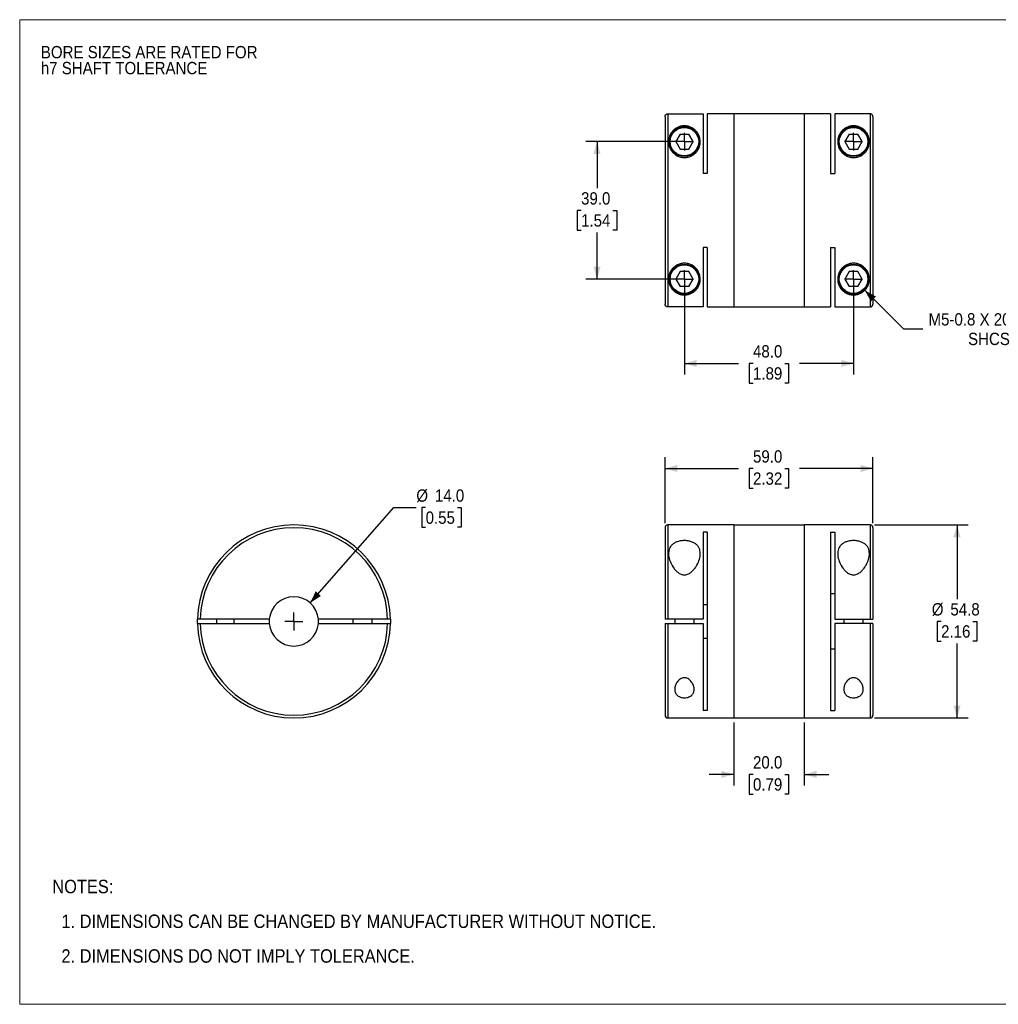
# Model space of a CAD drawing. Header units: millimetres. Extents: x 0 to 432, y 0 to 279.
# Tile 1 of 2: x 0 to 278, y 0 to 279. Entities that reach past the tile are written whole.
import ezdxf

# ---------------------------------------------------------------- set-up
doc = ezdxf.new("R2010")
doc.units = ezdxf.units.MM
doc.linetypes.add('SLD-Solid', pattern=[0])
doc.layers.add('SLD-0', color=7, linetype='SLD-Solid', lineweight=25)
doc.layers.add('TEXT', color=140, linetype='SLD-Solid', lineweight=25)
doc.styles.add('SLDTEXTSTYLE0', font='GOTHIC.TTF', dxfattribs={"width": 0.913})
doc.dimstyles.new('SLDDIMSTYLE0', dxfattribs={"dimtxt": 3.5, "dimasz": 3.5, "dimexe": 0, "dimexo": 0.0625, "dimgap": 0.875, "dimtad": 0, "dimtih": 1, "dimtoh": 1, "dimdec": 1, "dimrnd": 1e-09, "dimzin": 4, "dimdsep": 46, "dimtxsty": 'SLDTEXTSTYLE0', "dimsah": 1, "dimcen": 0, "dimadec": 0, "dimazin": 1, "dimtfac": 1, "dimtdec": 1, "dimtofl": 0, "dimtmove": 0, "dimatfit": 3, "dimfxl": 0, "dimfrac": 2, "dimtolj": 1, "dimtzin": 12, "dimarcsym": 0})
doc.dimstyles.new('SLDDIMSTYLE1', dxfattribs={"dimtxt": 3.5, "dimasz": 3.5, "dimexe": 0, "dimexo": 0.0625, "dimgap": 0.875, "dimtad": 0, "dimtih": 1, "dimtoh": 1, "dimdec": 1, "dimrnd": 1e-09, "dimzin": 4, "dimdsep": 46, "dimtxsty": 'SLDTEXTSTYLE0', "dimsah": 1, "dimcen": 0.09, "dimadec": 0, "dimazin": 1, "dimtfac": 1, "dimtdec": 1, "dimtmove": 0, "dimatfit": 0, "dimfxl": 0, "dimfrac": 2, "dimtolj": 1, "dimtzin": 12, "dimarcsym": 0})
doc.dimstyles.new('SLDDIMSTYLE2', dxfattribs={"dimtxt": 3.5, "dimasz": 3.5, "dimexe": 0, "dimexo": 0.0625, "dimgap": 0.875, "dimtad": 0, "dimtih": 1, "dimtoh": 1, "dimdec": 1, "dimrnd": 1e-09, "dimzin": 4, "dimdsep": 46, "dimtxsty": 'SLDTEXTSTYLE0', "dimsah": 1, "dimcen": 0.09, "dimadec": 0, "dimazin": 1, "dimtfac": 1, "dimtdec": 1, "dimtofl": 0, "dimtmove": 0, "dimatfit": 3, "dimfxl": 0, "dimfrac": 2, "dimtolj": 1, "dimtzin": 12, "dimarcsym": 0})
doc.dimstyles.new('SLDDIMSTYLE3', dxfattribs={"dimtxt": 3.5, "dimasz": 3.5, "dimexe": 0, "dimexo": 0.0625, "dimgap": 0.875, "dimtad": 0, "dimtih": 1, "dimtoh": 1, "dimdec": 1, "dimrnd": 1e-09, "dimzin": 12, "dimdsep": 46, "dimtxsty": 'SLDTEXTSTYLE0', "dimsah": 1, "dimcen": 0.09, "dimadec": 0, "dimazin": 3, "dimtfac": 1, "dimtdec": 1, "dimtofl": 0, "dimtmove": 0, "dimatfit": 3, "dimfxl": 0, "dimfrac": 2, "dimtolj": 1, "dimtzin": 12, "dimarcsym": 0})
doc.dimstyles.new('SLDDIMSTYLE4', dxfattribs={"dimtxt": 3.5, "dimasz": 3.5, "dimexe": 0, "dimexo": 0.0625, "dimgap": 0.875, "dimtad": 0, "dimtih": 1, "dimtoh": 1, "dimdec": 1, "dimrnd": 1e-09, "dimzin": 12, "dimdsep": 46, "dimtxsty": 'SLDTEXTSTYLE0', "dimsah": 1, "dimcen": 0, "dimadec": 0, "dimazin": 3, "dimtfac": 1, "dimtdec": 1, "dimtofl": 0, "dimtmove": 0, "dimatfit": 3, "dimfxl": 0, "dimfrac": 2, "dimtolj": 1, "dimtzin": 12, "dimarcsym": 0})

# ---------------------------------------------------------------- blocks, each defined once
blk = doc.blocks.new('Block2')
at = {"color": 7, "linetype": 'SLD-Solid', "lineweight": 18}
for p, q in [((0, 279.4), (431.8, 279.4)), ((0, 279.4), (0, 0)), ((431.8, 279.4), (431.8, 0)), ((0, 0), (431.8, 0))]:
    blk.add_line(p, q, dxfattribs=at)
blk = doc.blocks.new('SW_NOTE_0_2')
at = {"layer": 'SLD-0', "color": 0, "char_height": 3.5, "attachment_point": 1, "style": 'SLDTEXTSTYLE0'}
for s, insert in [('BORE SIZES ARE RATED FOR ', (0, 4.47)), ('h7 SHAFT TOLERANCE', (0, -0.05))]:
    blk.add_mtext(s, dxfattribs=dict(at, insert=insert))
blk = doc.blocks.new('SW_NOTE_0_3')
at = {"layer": 'TEXT', "color": 0, "char_height": 3.81, "attachment_point": 1, "style": 'SLDTEXTSTYLE0'}
for s, insert in [('NOTES:', (0, 4.87)), ('  1. DIMENSIONS CAN BE CHANGED BY MANUFACTURER WITHOUT NOTICE.', (0, -4.99)), ('  2. DIMENSIONS DO NOT IMPLY TOLERANCE.', (0, -14.84))]:
    blk.add_mtext(s, dxfattribs=dict(at, insert=insert))
blk = doc.blocks.new('_D')
at = {"layer": 'SLD-0'}
for p, q in [((82.44, 113.91), (106.21, 140.94)), ((106.21, 140.94), (112.56, 140.94)), ((115.2, 140.94), (114.14, 140.94)), ((114.14, 140.94), (114.14, 135.38)), ((124.25, 140.94), (125.32, 140.94)), ((125.32, 140.94), (125.32, 135.38)), ((114.14, 135.38), (115.2, 135.38)), ((125.32, 135.38), (124.25, 135.38))]:
    blk.add_line(p, q, dxfattribs=at)
blk.add_solid([(82.44, 113.91), (85.5, 115.87), (84, 117.2)], dxfattribs=at)
at = {"layer": 'SLD-0', "char_height": 3.5, "attachment_point": 1, "style": 'SLDTEXTSTYLE0'}
for s, insert in [('%%c', (112.56, 146.12)), ('14.0', (117.84, 146.12)), ('0.55', (115.2, 139.85))]:
    blk.add_mtext(s, dxfattribs=dict(at, insert=insert))
blk = doc.blocks.new('SW_CENTERMARKSYMBOL_0')
at = {"layer": 'SLD-0', "color": 0}
for q in [(-2.54, 0), (0, 2.54), (0, -2.54), (2.54, 0)]:
    blk.add_line((0, 0), q, dxfattribs=at)
blk = doc.blocks.new('_D_1')
at = {"layer": 'SLD-0'}
for p, q in [((202.64, 79.98), (202.64, 62.08)), ((222.64, 79.98), (222.64, 62.08)), ((202.64, 65.25), (195.64, 65.25)), ((208.11, 65.22), (207.05, 65.22)), ((207.05, 65.22), (207.05, 59.67)), ((217.17, 65.22), (218.23, 65.22)), ((218.23, 65.22), (218.23, 59.67)), ((222.64, 65.25), (229.64, 65.25)), ((207.05, 59.67), (208.11, 59.67)), ((218.23, 59.67), (217.17, 59.67))]:
    blk.add_line(p, q, dxfattribs=at)
for points in [[(202.64, 65.25), (199.14, 66.25), (199.14, 64.25)], [(222.64, 65.25), (226.14, 64.25), (226.14, 66.25)]]:
    blk.add_solid(points, dxfattribs=at)
at = {"layer": 'SLD-0', "char_height": 3.5, "attachment_point": 1, "style": 'SLDTEXTSTYLE0'}
for s, insert in [('20.0', (208.11, 70.41)), ('0.79', (208.11, 64.14))]:
    blk.add_mtext(s, dxfattribs=dict(at, insert=insert))
blk = doc.blocks.new('_D_2')
at = {"layer": 'SLD-0'}
for p, q in [((183.14, 136.52), (183.14, 155.23)), ((242.14, 136.52), (242.14, 155.23)), ((183.14, 152.05), (203.98, 152.05)), ((208.11, 152.02), (207.05, 152.02)), ((207.05, 152.02), (207.05, 146.47)), ((217.17, 152.02), (218.23, 152.02)), ((218.23, 152.02), (218.23, 146.47)), ((242.14, 152.05), (221.3, 152.05)), ((207.05, 146.47), (208.11, 146.47)), ((218.23, 146.47), (217.17, 146.47))]:
    blk.add_line(p, q, dxfattribs=at)
for points in [[(183.14, 152.05), (186.64, 151.05), (186.64, 153.05)], [(242.14, 152.05), (238.64, 153.05), (238.64, 151.05)]]:
    blk.add_solid(points, dxfattribs=at)
at = {"layer": 'SLD-0', "char_height": 3.5, "attachment_point": 1, "style": 'SLDTEXTSTYLE0'}
for s, insert in [('59.0', (208.11, 157.21)), ('2.32', (208.11, 150.94))]:
    blk.add_mtext(s, dxfattribs=dict(at, insert=insert))
blk = doc.blocks.new('_D_3')
at = {"layer": 'SLD-0'}
for p, q in [((242.61, 136.05), (269.19, 136.05)), ((266.02, 136.05), (266.02, 114.92)), ((261.49, 108.65), (260.42, 108.65)), ((260.42, 108.65), (260.42, 103.09)), ((270.54, 108.65), (271.61, 108.65)), ((271.61, 108.65), (271.61, 103.09)), ((260.42, 103.09), (261.49, 103.09)), ((266.02, 81.25), (266.02, 102.38)), ((271.61, 103.09), (270.54, 103.09)), ((242.61, 81.25), (269.19, 81.25))]:
    blk.add_line(p, q, dxfattribs=at)
for points in [[(266.02, 136.05), (265.02, 132.55), (267.02, 132.55)], [(266.02, 81.25), (267.02, 84.75), (265.02, 84.75)]]:
    blk.add_solid(points, dxfattribs=at)
at = {"layer": 'SLD-0', "char_height": 3.5, "attachment_point": 1, "style": 'SLDTEXTSTYLE0'}
for s, insert in [('%%c', (258.85, 113.83)), ('54.8', (264.13, 113.83)), ('2.16', (261.49, 107.56))]:
    blk.add_mtext(s, dxfattribs=dict(at, insert=insert))
blk = doc.blocks.new('_D_5')
at = {"layer": 'SLD-0'}
for p, q in [((187.37, 244.79), (160.67, 244.79)), ((163.84, 244.79), (163.84, 231.58)), ((159.32, 225.26), (158.25, 225.26)), ((158.25, 225.26), (158.25, 219.71)), ((168.37, 225.26), (169.44, 225.26)), ((169.44, 225.26), (169.44, 219.71)), ((158.25, 219.71), (159.32, 219.71)), ((163.84, 205.79), (163.84, 219)), ((169.44, 219.71), (168.37, 219.71)), ((187.37, 205.79), (160.67, 205.79))]:
    blk.add_line(p, q, dxfattribs=at)
for points in [[(163.84, 244.79), (162.84, 241.29), (164.84, 241.29)], [(163.84, 205.79), (164.84, 209.29), (162.84, 209.29)]]:
    blk.add_solid(points, dxfattribs=at)
at = {"layer": 'SLD-0', "char_height": 3.5, "attachment_point": 1, "style": 'SLDTEXTSTYLE0'}
for s, insert in [('39.0', (159.32, 230.44)), ('1.54', (159.32, 224.18))]:
    blk.add_mtext(s, dxfattribs=dict(at, insert=insert))
blk = doc.blocks.new('_D_6')
at = {"layer": 'SLD-0'}
for p, q in [((188.64, 204.52), (188.64, 178.71)), ((236.64, 204.52), (236.64, 178.71)), ((188.64, 181.88), (203.98, 181.88)), ((208.11, 181.86), (207.05, 181.86)), ((207.05, 181.86), (207.05, 176.3)), ((217.17, 181.86), (218.23, 181.86)), ((218.23, 181.86), (218.23, 176.3)), ((236.64, 181.88), (221.3, 181.88)), ((207.05, 176.3), (208.11, 176.3)), ((218.23, 176.3), (217.17, 176.3))]:
    blk.add_line(p, q, dxfattribs=at)
for points in [[(188.64, 181.88), (192.14, 180.88), (192.14, 182.88)], [(236.64, 181.88), (233.14, 182.88), (233.14, 180.88)]]:
    blk.add_solid(points, dxfattribs=at)
at = {"layer": 'SLD-0', "char_height": 3.5, "attachment_point": 1, "style": 'SLDTEXTSTYLE0'}
for s, insert in [('48.0', (208.11, 187.04)), ('1.89', (208.11, 180.77))]:
    blk.add_mtext(s, dxfattribs=dict(at, insert=insert))
blk = doc.blocks.new('_D_7')
at = {"layer": 'SLD-0'}
for p, q in [((239.82, 202.61), (250.78, 191.65)), ((250.78, 191.65), (256.33, 191.65))]:
    blk.add_line(p, q, dxfattribs=at)
blk.add_solid([(239.82, 202.61), (241.59, 199.43), (243, 200.84)], dxfattribs=at)
at = {"layer": 'SLD-0', "char_height": 3.5, "attachment_point": 1, "style": 'SLDTEXTSTYLE0'}
for s, insert in [('M5-0.8 X 20MM', (257.92, 196.12)), ('SHCS', (269.14, 190.57))]:
    blk.add_mtext(s, dxfattribs=dict(at, insert=insert))
blk = doc.blocks.new('SW_CENTERMARKSYMBOL_2')
at = {"layer": 'SLD-0', "color": 0}
for q in [(-2.54, 0), (0, 2.54), (0, -2.54), (2.54, 0)]:
    blk.add_line((0, 0), q, dxfattribs=at)
blk = doc.blocks.new('SW_CENTERMARKSYMBOL_3')
at = {"layer": 'SLD-0', "color": 0}
for q in [(-2.54, 0), (0, 2.54), (0, -2.54), (2.54, 0)]:
    blk.add_line((0, 0), q, dxfattribs=at)
blk = doc.blocks.new('SW_CENTERMARKSYMBOL_4')
at = {"layer": 'SLD-0', "color": 0}
for q in [(-2.54, 0), (0, 2.54), (0, -2.54), (2.54, 0)]:
    blk.add_line((0, 0), q, dxfattribs=at)
blk = doc.blocks.new('SW_CENTERMARKSYMBOL_5')
at = {"layer": 'SLD-0', "color": 0}
for q in [(-2.54, 0), (0, 2.54), (0, -2.54), (2.54, 0)]:
    blk.add_line((0, 0), q, dxfattribs=at)

msp = doc.modelspace()

# ---------------------------------------------------------------- linework, layer by layer
for p, q in [((183.14, 251.88), (183.14, 198.7)), ((183.94, 252.68), (183.94, 197.9)), ((183.94, 252.68), (193.94, 252.68)), ((193.94, 252.68), (193.94, 235.79)), ((202.64, 252.69), (195.14, 252.69)), ((195.14, 252.69), (195.14, 235.79)), ((202.64, 252.69), (202.64, 197.89)), ((222.64, 252.64), (202.64, 252.64)), ((230.14, 252.69), (222.64, 252.69)), ((222.64, 252.69), (222.64, 197.89)), ((230.14, 252.69), (230.14, 235.79)), ((231.34, 252.68), (231.34, 235.79)), ((241.34, 252.68), (231.34, 252.68)), ((241.34, 252.68), (241.34, 197.9)), ((242.14, 251.88), (242.14, 198.7)), ((187.41, 246.91), (186.19, 244.79)), ((187.41, 246.91), (189.87, 246.91)), ((191.09, 244.79), (189.87, 246.91)), ((235.41, 246.91), (234.19, 244.79)), ((235.41, 246.91), (237.87, 246.91)), ((239.09, 244.79), (237.87, 246.91)), ((186.19, 244.79), (187.41, 242.66)), ((189.87, 242.66), (191.09, 244.79)), ((234.19, 244.79), (235.41, 242.66)), ((237.87, 242.66), (239.09, 244.79)), ((187.41, 242.66), (189.87, 242.66)), ((235.41, 242.66), (237.87, 242.66)), ((195.14, 235.79), (193.94, 235.79)), ((230.14, 235.79), (231.34, 235.79)), ((195.14, 214.79), (193.94, 214.79)), ((193.94, 214.79), (193.94, 197.9)), ((195.14, 214.79), (195.14, 197.89)), ((230.14, 214.79), (231.34, 214.79)), ((230.14, 214.79), (230.14, 197.89)), ((231.34, 214.79), (231.34, 197.9)), ((187.41, 207.91), (186.19, 205.79)), ((189.87, 207.91), (187.41, 207.91)), ((191.09, 205.79), (189.87, 207.91)), ((235.41, 207.91), (234.19, 205.79)), ((237.87, 207.91), (235.41, 207.91)), ((239.09, 205.79), (237.87, 207.91)), ((186.19, 205.79), (187.41, 203.66)), ((189.87, 203.66), (191.09, 205.79)), ((234.19, 205.79), (235.41, 203.66)), ((237.87, 203.66), (239.09, 205.79)), ((189.87, 203.66), (187.41, 203.66)), ((237.87, 203.66), (235.41, 203.66)), ((193.94, 197.9), (183.94, 197.9)), ((195.14, 197.89), (202.64, 197.89)), ((202.64, 197.94), (222.64, 197.94)), ((222.64, 197.89), (230.14, 197.89)), ((231.34, 197.9), (241.34, 197.9)), ((183.14, 135.25), (183.14, 109.25)), ((202.64, 136.05), (183.94, 136.05)), ((183.94, 136.05), (183.94, 109.25)), ((202.64, 136.05), (202.64, 81.25)), ((222.64, 136), (202.64, 136)), ((241.34, 136.05), (222.64, 136.05)), ((222.64, 136.05), (222.64, 81.25)), ((241.34, 136.05), (241.34, 109.25)), ((242.14, 135.25), (242.14, 109.25)), ((195.14, 133.96), (193.94, 133.96)), ((193.94, 133.96), (193.94, 109.25)), ((195.14, 133.96), (195.14, 83.34)), ((230.14, 133.96), (231.34, 133.96)), ((230.14, 133.96), (230.14, 83.34)), ((231.34, 133.96), (231.34, 109.25)), ((231.34, 116.46), (230.14, 116.46)), ((193.94, 113.45), (195.14, 113.45)), ((50.42, 108.05), (50.42, 109.25)), ((70.84, 109.25), (51.22, 109.25)), ((55.82, 109.25), (55.82, 108.05)), ((60.82, 108.05), (60.82, 109.25)), ((104.41, 109.25), (84.79, 109.25)), ((94.57, 109.25), (94.57, 108.05)), ((100.07, 108.05), (100.07, 109.25)), ((105.21, 109.25), (105.21, 108.05)), ((193.94, 109.25), (183.94, 109.25)), ((185.89, 109.25), (185.89, 108.05)), ((191.39, 108.05), (191.39, 109.25)), ((231.34, 109.25), (241.34, 109.25)), ((233.89, 109.25), (233.89, 108.05)), ((239.39, 108.05), (239.39, 109.25)), ((51.22, 108.05), (70.84, 108.05)), ((84.79, 108.05), (104.41, 108.05)), ((183.14, 108.05), (183.14, 82.05)), ((183.94, 108.05), (193.94, 108.05)), ((183.94, 108.05), (183.94, 81.25)), ((193.94, 108.05), (193.94, 83.34)), ((231.34, 108.05), (231.34, 83.34)), ((241.34, 108.05), (231.34, 108.05)), ((241.34, 108.05), (241.34, 81.25)), ((242.14, 108.05), (242.14, 82.05)), ((195.14, 103.85), (193.94, 103.85)), ((230.14, 100.84), (231.34, 100.84)), ((183.94, 81.25), (202.64, 81.25)), ((195.14, 83.34), (193.94, 83.34)), ((202.64, 81.3), (222.64, 81.3)), ((222.64, 81.25), (241.34, 81.25)), ((230.14, 83.34), (231.34, 83.34))]:
    msp.add_line(p, q)
for centre, radius in [((188.64, 244.79), 4.25), ((188.64, 244.79), 4.05), ((236.64, 244.79), 4.25), ((236.64, 244.79), 4.05), ((188.64, 205.79), 4.25), ((188.64, 205.79), 4.05), ((236.64, 205.79), 4.25), ((236.64, 205.79), 4.05)]:
    msp.add_circle(centre, radius)
for centre, radius, start, end in [((77.82, 108.65), 27.4, 1.2548, 178.7452), ((77.82, 108.65), 26.6, 1.2925, 178.7075), ((183.94, 135.25), 0.8, 90, 180), ((241.34, 135.25), 0.8, 360, 90), ((77.82, 108.65), 7, 4.9171, 175.0829), ((77.82, 108.65), 7, 175.0829, 184.9171), ((77.82, 108.65), 7, 355.0829, 4.9171), ((77.82, 108.65), 27.4, 181.2548, 358.7452), ((77.82, 108.65), 26.6, 181.2925, 358.7075), ((77.82, 108.65), 7, 184.9171, 355.0829), ((183.94, 82.05), 0.8, 180, 270), ((241.34, 82.05), 0.8, 270, 0)]:
    msp.add_arc(centre, radius, start, end)
for points, knots in [([(183.14, 251.88), (183.14, 251.91), (183.14, 251.96), (183.15, 252.04), (183.17, 252.11), (183.21, 252.21), (183.27, 252.33), (183.37, 252.45), (183.49, 252.55), (183.63, 252.63), (183.78, 252.67), (183.89, 252.68), (183.94, 252.68)], [0, 0, 0, 0, 0.062267, 0.124304, 0.186712, 0.25008, 0.373647, 0.50012, 0.623263, 0.750544, 0.875222, 1, 1, 1, 1]), ([(242.14, 251.88), (242.14, 251.91), (242.14, 251.97), (242.12, 252.06), (242.1, 252.14), (242.07, 252.22), (242.03, 252.29), (241.98, 252.36), (241.93, 252.42), (241.88, 252.47), (241.82, 252.52), (241.76, 252.56), (241.7, 252.6), (241.64, 252.63), (241.58, 252.65), (241.52, 252.66), (241.46, 252.68), (241.4, 252.68), (241.36, 252.68), (241.34, 252.68)], [0, 0, 0, 0, 0.07189, 0.142147, 0.210771, 0.277762, 0.343119, 0.406843, 0.468934, 0.529391, 0.588215, 0.645405, 0.700962, 0.754885, 0.807174, 0.857831, 0.906854, 0.954243, 1, 1, 1, 1]), ([(188.64, 240.29), (188.27, 240.29), (187.53, 240.38), (186.52, 240.77), (185.66, 241.37), (185.01, 242.08), (184.54, 242.87), (184.26, 243.67), (184.13, 244.48), (184.15, 245.51), (184.48, 246.7), (185.16, 247.72), (185.93, 248.41), (186.53, 248.78), (187.09, 249.03), (187.57, 249.17), (188.09, 249.27), (188.64, 249.3), (189.19, 249.27), (189.71, 249.17), (190.18, 249.03), (190.75, 248.78), (191.35, 248.41), (192.12, 247.72), (192.8, 246.7), (193.13, 245.5), (193.15, 244.47), (193.02, 243.67), (192.74, 242.86), (192.27, 242.08), (191.62, 241.36), (190.76, 240.78), (189.75, 240.38), (189.01, 240.29), (188.64, 240.29)], [0, 0, 0, 0, 0.031232, 0.062538, 0.093889, 0.125259, 0.155704, 0.187832, 0.218366, 0.250288, 0.312404, 0.374557, 0.405753, 0.437167, 0.453497, 0.468486, 0.484635, 0.499978, 0.51528, 0.5314, 0.54643, 0.56281, 0.59413, 0.625318, 0.687681, 0.749936, 0.781812, 0.812306, 0.844418, 0.874851, 0.906143, 0.937459, 0.968617, 1, 1, 1, 1]), ([(236.64, 240.29), (236.27, 240.29), (235.53, 240.38), (234.52, 240.77), (233.66, 241.37), (233.01, 242.08), (232.54, 242.87), (232.26, 243.67), (232.13, 244.48), (232.15, 245.51), (232.48, 246.7), (233.16, 247.72), (233.93, 248.41), (234.53, 248.78), (235.09, 249.03), (235.57, 249.17), (236.09, 249.27), (236.64, 249.3), (237.19, 249.27), (237.71, 249.17), (238.18, 249.03), (238.75, 248.78), (239.35, 248.41), (240.12, 247.72), (240.8, 246.7), (241.13, 245.5), (241.15, 244.47), (241.02, 243.67), (240.74, 242.86), (240.27, 242.08), (239.62, 241.36), (238.76, 240.78), (237.75, 240.38), (237.01, 240.29), (236.64, 240.29)], [0, 0, 0, 0, 0.031232, 0.062538, 0.093889, 0.125259, 0.155704, 0.187832, 0.218366, 0.250288, 0.312404, 0.374557, 0.405753, 0.437167, 0.453497, 0.468486, 0.484635, 0.499978, 0.51528, 0.5314, 0.54643, 0.56281, 0.59413, 0.625318, 0.687681, 0.749936, 0.781812, 0.812306, 0.844418, 0.874851, 0.906143, 0.937459, 0.968617, 1, 1, 1, 1]), ([(193.14, 205.79), (193.14, 205.28), (192.96, 204.29), (192.38, 203.21), (191.71, 202.47), (191.08, 201.98), (190.43, 201.64), (189.82, 201.44), (189.3, 201.33), (188.76, 201.28), (188.21, 201.3), (187.68, 201.38), (187.03, 201.56), (186.34, 201.89), (185.47, 202.52), (184.68, 203.49), (184.15, 204.85), (184.1, 206.15), (184.35, 207.23), (184.7, 208.03), (185.24, 208.79), (185.98, 209.46), (186.9, 209.98), (187.96, 210.28), (189.08, 210.31), (190.16, 210.07), (191.12, 209.59), (191.89, 208.95), (192.48, 208.2), (192.87, 207.4), (193.09, 206.59), (193.14, 206.06), (193.14, 205.79)], [0, 0, 0, 0, 0.0621201, 0.1243969, 0.1567742, 0.1866249, 0.2180539, 0.2343829, 0.2494134, 0.2652237, 0.2808461, 0.2959594, 0.3122744, 0.3435933, 0.3749427, 0.4371298, 0.4994158, 0.5617679, 0.5938316, 0.6242575, 0.6555267, 0.6867747, 0.7180664, 0.7493234, 0.7805637, 0.8118651, 0.8432226, 0.8746176, 0.9050727, 0.9372025, 0.9678316, 1, 1, 1, 1]), ([(241.14, 205.79), (241.14, 205.28), (240.96, 204.29), (240.38, 203.21), (239.71, 202.47), (239.08, 201.98), (238.43, 201.64), (237.82, 201.44), (237.3, 201.33), (236.76, 201.28), (236.21, 201.3), (235.68, 201.38), (235.03, 201.56), (234.34, 201.89), (233.47, 202.52), (232.68, 203.49), (232.15, 204.85), (232.1, 206.15), (232.35, 207.23), (232.7, 208.03), (233.24, 208.79), (233.98, 209.46), (234.9, 209.98), (235.96, 210.28), (237.08, 210.31), (238.16, 210.07), (239.12, 209.59), (239.89, 208.95), (240.48, 208.2), (240.87, 207.4), (241.09, 206.59), (241.14, 206.06), (241.14, 205.79)], [0, 0, 0, 0, 0.06212, 0.124397, 0.156774, 0.186625, 0.218054, 0.234383, 0.249413, 0.265224, 0.280846, 0.295959, 0.312274, 0.343593, 0.374943, 0.43713, 0.499416, 0.561768, 0.593832, 0.624258, 0.655527, 0.686775, 0.718066, 0.749323, 0.780564, 0.811865, 0.843223, 0.874618, 0.905073, 0.937202, 0.967832, 1, 1, 1, 1]), ([(183.94, 197.9), (183.91, 197.9), (183.86, 197.9), (183.78, 197.91), (183.71, 197.93), (183.61, 197.97), (183.49, 198.03), (183.37, 198.13), (183.27, 198.25), (183.2, 198.39), (183.15, 198.54), (183.14, 198.64), (183.14, 198.7)], [0, 0, 0, 0, 0.061817, 0.123756, 0.186429, 0.250425, 0.374639, 0.500299, 0.623748, 0.75018, 0.874363, 1, 1, 1, 1]), ([(241.34, 197.9), (241.37, 197.9), (241.43, 197.9), (241.52, 197.92), (241.62, 197.94), (241.72, 197.99), (241.81, 198.05), (241.9, 198.12), (241.98, 198.21), (242.04, 198.31), (242.1, 198.43), (242.13, 198.56), (242.14, 198.65), (242.14, 198.7)], [0, 0, 0, 0, 0.0714185, 0.1467361, 0.2259526, 0.3090679, 0.3960816, 0.4869933, 0.5818025, 0.6805085, 0.7831107, 0.8896081, 1, 1, 1, 1]), ([(193.14, 127.9), (193.14, 127.38), (192.96, 126.29), (192.38, 124.9), (191.71, 123.82), (191.08, 123.06), (190.43, 122.49), (189.82, 122.13), (189.3, 121.94), (188.76, 121.85), (188.21, 121.89), (187.68, 122.04), (187.03, 122.36), (186.34, 122.91), (185.47, 123.92), (184.68, 125.29), (184.15, 126.95), (184.1, 128.28), (184.35, 129.26), (184.7, 129.94), (185.24, 130.53), (185.98, 131.02), (186.9, 131.38), (187.96, 131.58), (189.08, 131.6), (190.16, 131.44), (191.12, 131.11), (191.89, 130.65), (192.48, 130.08), (192.87, 129.42), (193.09, 128.68), (193.14, 128.17), (193.14, 127.9)], [0, 0, 0, 0, 0.0621201, 0.1243969, 0.1567742, 0.1866249, 0.2180539, 0.2343829, 0.2494134, 0.2652237, 0.2808461, 0.2959594, 0.3122744, 0.3435933, 0.3749427, 0.4371298, 0.4994158, 0.5617679, 0.5938316, 0.6242575, 0.6555267, 0.6867747, 0.7180664, 0.7493234, 0.7805637, 0.8118651, 0.8432226, 0.8746176, 0.9050727, 0.9372025, 0.9678316, 1, 1, 1, 1]), ([(241.14, 127.9), (241.14, 127.38), (240.96, 126.29), (240.38, 124.9), (239.71, 123.82), (239.08, 123.06), (238.43, 122.49), (237.82, 122.13), (237.3, 121.94), (236.76, 121.85), (236.21, 121.89), (235.68, 122.04), (235.03, 122.36), (234.34, 122.91), (233.47, 123.92), (232.68, 125.29), (232.15, 126.95), (232.1, 128.28), (232.35, 129.26), (232.7, 129.94), (233.24, 130.53), (233.98, 131.02), (234.9, 131.38), (235.96, 131.58), (237.08, 131.6), (238.16, 131.44), (239.12, 131.11), (239.89, 130.65), (240.48, 130.08), (240.87, 129.42), (241.09, 128.68), (241.14, 128.17), (241.14, 127.9)], [0, 0, 0, 0, 0.06212, 0.124397, 0.156774, 0.186625, 0.218054, 0.234383, 0.249413, 0.265224, 0.280846, 0.295959, 0.312274, 0.343593, 0.374943, 0.43713, 0.499416, 0.561768, 0.593832, 0.624258, 0.655527, 0.686775, 0.718066, 0.749323, 0.780564, 0.811865, 0.843223, 0.874618, 0.905073, 0.937202, 0.967832, 1, 1, 1, 1]), ([(51.22, 109.25), (51.2, 109.25), (51.15, 109.25), (51.07, 109.25), (50.99, 109.25), (50.89, 109.25), (50.78, 109.25), (50.66, 109.25), (50.55, 109.25), (50.48, 109.25), (50.43, 109.25), (50.43, 109.25), (50.42, 109.25)], [0, 0, 0, 0, 0.062267, 0.124304, 0.186712, 0.25008, 0.373647, 0.50012, 0.623263, 0.750544, 0.875222, 1, 1, 1, 1]), ([(105.21, 109.25), (105.21, 109.25), (105.21, 109.25), (105.2, 109.25), (105.18, 109.25), (105.14, 109.25), (105.08, 109.25), (104.98, 109.25), (104.86, 109.25), (104.72, 109.25), (104.57, 109.25), (104.46, 109.25), (104.41, 109.25)], [0, 0, 0, 0, 0.061817, 0.123756, 0.186429, 0.250425, 0.374639, 0.500299, 0.623748, 0.75018, 0.874363, 1, 1, 1, 1]), ([(183.94, 109.25), (183.91, 109.25), (183.86, 109.25), (183.78, 109.25), (183.71, 109.25), (183.61, 109.25), (183.49, 109.25), (183.37, 109.25), (183.27, 109.25), (183.2, 109.25), (183.15, 109.25), (183.14, 109.25), (183.14, 109.25)], [0, 0, 0, 0, 0.061817, 0.123756, 0.186429, 0.250425, 0.374639, 0.500299, 0.623748, 0.75018, 0.874363, 1, 1, 1, 1]), ([(241.34, 109.25), (241.37, 109.25), (241.43, 109.25), (241.52, 109.25), (241.62, 109.25), (241.72, 109.25), (241.81, 109.25), (241.9, 109.25), (241.98, 109.25), (242.04, 109.25), (242.1, 109.25), (242.13, 109.25), (242.14, 109.25), (242.14, 109.25)], [0, 0, 0, 0, 0.0714185, 0.1467361, 0.2259526, 0.3090679, 0.3960816, 0.4869933, 0.5818025, 0.6805085, 0.7831107, 0.8896081, 1, 1, 1, 1]), ([(50.42, 108.05), (50.42, 108.05), (50.43, 108.05), (50.44, 108.05), (50.46, 108.05), (50.49, 108.05), (50.55, 108.05), (50.66, 108.05), (50.78, 108.05), (50.92, 108.05), (51.07, 108.05), (51.17, 108.05), (51.22, 108.05)], [0, 0, 0, 0, 0.062785, 0.125015, 0.187301, 0.25025, 0.375218, 0.500628, 0.625209, 0.750237, 0.875006, 1, 1, 1, 1]), ([(104.41, 108.05), (104.44, 108.05), (104.5, 108.05), (104.59, 108.05), (104.68, 108.05), (104.76, 108.05), (104.84, 108.05), (104.91, 108.05), (104.99, 108.05), (105.08, 108.05), (105.15, 108.05), (105.2, 108.05), (105.21, 108.05), (105.21, 108.05)], [0, 0, 0, 0, 0.0735081, 0.1448221, 0.2148373, 0.2844991, 0.3547673, 0.4265771, 0.5008057, 0.6231284, 0.7501891, 0.8753187, 1, 1, 1, 1]), ([(183.14, 108.05), (183.14, 108.05), (183.14, 108.05), (183.16, 108.05), (183.18, 108.05), (183.21, 108.05), (183.26, 108.05), (183.31, 108.05), (183.39, 108.05), (183.49, 108.05), (183.63, 108.05), (183.78, 108.05), (183.89, 108.05), (183.94, 108.05)], [0, 0, 0, 0, 0.0735081, 0.1448221, 0.2148373, 0.2844991, 0.3547673, 0.4265771, 0.5008057, 0.6231284, 0.7501891, 0.8753187, 1, 1, 1, 1]), ([(242.14, 108.05), (242.14, 108.05), (242.14, 108.05), (242.12, 108.05), (242.1, 108.05), (242.07, 108.05), (242.03, 108.05), (241.98, 108.05), (241.93, 108.05), (241.88, 108.05), (241.82, 108.05), (241.76, 108.05), (241.7, 108.05), (241.64, 108.05), (241.58, 108.05), (241.52, 108.05), (241.46, 108.05), (241.4, 108.05), (241.36, 108.05), (241.34, 108.05)], [0, 0, 0, 0, 0.07189, 0.142147, 0.210771, 0.277762, 0.343119, 0.406843, 0.468934, 0.529391, 0.588215, 0.645405, 0.700962, 0.754885, 0.807174, 0.857831, 0.906854, 0.954243, 1, 1, 1, 1]), ([(188.64, 92.66), (188.75, 92.66), (188.97, 92.64), (189.4, 92.53), (189.87, 92.29), (190.33, 91.9), (190.82, 91.32), (191.23, 90.53), (191.44, 89.56), (191.34, 88.63), (190.95, 87.92), (190.42, 87.46), (189.91, 87.19), (189.31, 87.01), (188.64, 86.95), (187.98, 87.01), (187.37, 87.19), (186.86, 87.46), (186.33, 87.92), (185.94, 88.62), (185.84, 89.56), (186.05, 90.52), (186.46, 91.32), (186.94, 91.9), (187.4, 92.29), (187.88, 92.53), (188.31, 92.64), (188.53, 92.66), (188.64, 92.66)], [0, 0, 0, 0, 0.015507, 0.031464, 0.062768, 0.093995, 0.125335, 0.187551, 0.249862, 0.312282, 0.374615, 0.405955, 0.437289, 0.468579, 0.499776, 0.531093, 0.562461, 0.593863, 0.625266, 0.687601, 0.749825, 0.81217, 0.874572, 0.905903, 0.937217, 0.968542, 0.984508, 1, 1, 1, 1]), ([(236.64, 92.66), (236.75, 92.66), (236.97, 92.64), (237.4, 92.53), (237.87, 92.29), (238.33, 91.9), (238.82, 91.32), (239.23, 90.53), (239.44, 89.56), (239.34, 88.63), (238.95, 87.92), (238.42, 87.46), (237.91, 87.19), (237.31, 87.01), (236.64, 86.95), (235.98, 87.01), (235.37, 87.19), (234.86, 87.46), (234.33, 87.92), (233.94, 88.62), (233.84, 89.56), (234.05, 90.52), (234.46, 91.32), (234.94, 91.9), (235.4, 92.29), (235.88, 92.53), (236.31, 92.64), (236.53, 92.66), (236.64, 92.66)], [0, 0, 0, 0, 0.015507, 0.031464, 0.062768, 0.093995, 0.125335, 0.187551, 0.249862, 0.312282, 0.374615, 0.405955, 0.437289, 0.468579, 0.499776, 0.531093, 0.562461, 0.593863, 0.625266, 0.687601, 0.749825, 0.81217, 0.874572, 0.905903, 0.937217, 0.968542, 0.984508, 1, 1, 1, 1])]:
    msp.add_open_spline(points, degree=3, knots=knots)

# ---------------------------------------------------------------- block references
at = {"color": 7, "linetype": 'Continuous'}
msp.add_blockref('Block2', (0, 0), dxfattribs=at)
at = {"layer": 'SLD-0'}
for name, p in [('SW_NOTE_0_2', (6, 267.47)), ('SW_CENTERMARKSYMBOL_5', (188.64, 244.79)), ('SW_CENTERMARKSYMBOL_2', (236.64, 244.79)), ('SW_CENTERMARKSYMBOL_3', (188.64, 205.79)), ('SW_CENTERMARKSYMBOL_4', (236.64, 205.79)), ('SW_CENTERMARKSYMBOL_0', (77.82, 108.65))]:
    msp.add_blockref(name, p, dxfattribs=at)
at = {"layer": 'TEXT'}
msp.add_blockref('SW_NOTE_0_3', (9.26, 30.46), dxfattribs=at)

# ---------------------------------------------------------------- dimensions: what is measured, and where the dimension line sits
at = {"layer": 'SLD-0'}
for base, p1, p2, angle, picture, middle in [((163.84, 205.79), (188.64, 244.79), (188.64, 205.79), 90, '_D_5', (163.84, 225.29)), ((242.14, 152.05), (183.14, 135.25), (242.14, 135.25), 0, '_D_2', (212.64, 152.05))]:
    dim = msp.add_linear_dim(base=base, p1=p1, p2=p2, angle=angle, dimstyle='SLDDIMSTYLE2', dxfattribs=at)
    dim.commit()
    dim.dimension.update_dxf_attribs({"geometry": picture, "text_midpoint": middle, "dimtype": 160})
dim = msp.add_diameter_dim_2p(p1=(233.46, 208.97), p2=(239.82, 202.61), text='M5-0.8 X 20MM\\PSHCS', dimstyle='SLDDIMSTYLE4', override={"dimpost": '<>'}, dxfattribs=at)
dim.commit()
dim.dimension.update_dxf_attribs({"geometry": '_D_7', "text_midpoint": (274.95, 191.65), "dimtype": 163})
for base, p1, p2, dimstyle, picture, middle in [((236.64, 181.88), (188.64, 205.79), (236.64, 205.79), 'SLDDIMSTYLE2', '_D_6', (212.64, 181.88)), ((222.64, 65.25), (202.64, 81.25), (222.64, 81.25), 'SLDDIMSTYLE1', '_D_1', (212.64, 65.25))]:
    dim = msp.add_linear_dim(base=base, p1=p1, p2=p2, dimstyle=dimstyle, dxfattribs=at)
    dim.commit()
    dim.dimension.update_dxf_attribs({"geometry": picture, "text_midpoint": middle, "dimtype": 160})
dim = msp.add_diameter_dim_2p(p1=(73.19, 103.39), p2=(82.44, 113.91), dimstyle='SLDDIMSTYLE0', dxfattribs=at)
dim.commit()
dim.dimension.update_dxf_attribs({"geometry": '_D', "text_midpoint": (119.73, 140.94), "dimtype": 163})
dim = msp.add_linear_dim(base=(266.02, 81.25), p1=(241.34, 136.05), p2=(241.34, 81.25), angle=90, text='%%c<>', dimstyle='SLDDIMSTYLE3', dxfattribs=at)
dim.commit()
dim.dimension.update_dxf_attribs({"geometry": '_D_3', "text_midpoint": (266.02, 108.65), "dimtype": 160})

doc.saveas('drawing.dxf')
